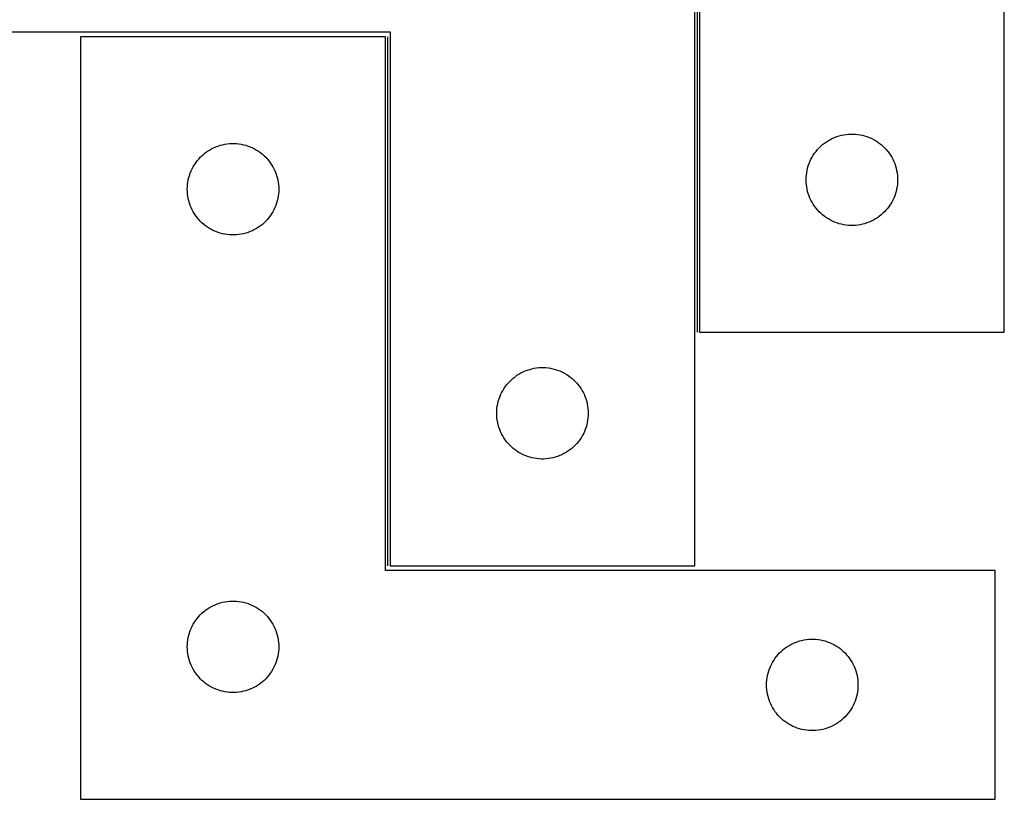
# Model space of a CAD drawing. Header units: millimetres. Extents: x 7 to 1493, y 7 to 2993.
# Tile 9 of 13: x 872 to 1195, y 2116 to 2371. Entities that reach past the tile are written whole.
import ezdxf

# ---------------------------------------------------------------- set-up
doc = ezdxf.new("R2010")
doc.units = ezdxf.units.MM
doc.layers.add('COMMON', color=5, linetype='CONTINUOUS', true_color=0x0000ff)
doc.layers.add('CUT', color=7, linetype='CONTINUOUS', true_color=0x000000)

msp = doc.modelspace()

# ---------------------------------------------------------------- linework, layer by layer
at = {"layer": 'COMMON'}
for p, q in [((1094.519283, 2442.179962), (1094.519283, 2268.742711)), ((993.019283, 2192.179962), (993.019283, 2365.623916))]:
    msp.add_line(p, q, dxfattribs=at)
at = {"layer": 'CUT'}
for p, q in [((1195.269284, 2268.742711), (1195.269284, 2518.742711)), ((1093.769283, 2192.179962), (1093.769283, 2442.179962)), ((1095.269284, 2443.742711), (1095.269284, 2268.742711)), ((793.769283, 2367.179962), (993.769283, 2367.179962)), ((992.269282, 2365.623916), (892.269282, 2365.623916)), ((892.269282, 2365.623916), (892.269282, 2115.623916)), ((992.269282, 2190.623916), (992.269282, 2365.623916)), ((993.769283, 2367.179962), (993.769283, 2192.179962)), ((1137.547392, 2331.602431), (1138.219633, 2331.982893)), ((1138.219633, 2331.982893), (1138.910568, 2332.328245)), ((1138.910568, 2332.328245), (1139.618365, 2332.637571)), ((1139.618365, 2332.637571), (1140.341148, 2332.91005)), ((1140.341148, 2332.91005), (1141.076999, 2333.144959)), ((1141.076999, 2333.144959), (1141.823968, 2333.341677)), ((1141.823968, 2333.341677), (1142.580072, 2333.499681)), ((1142.580072, 2333.499681), (1143.343308, 2333.618551)), ((1143.343308, 2333.618551), (1144.111652, 2333.697974)), ((1144.111652, 2333.697974), (1144.883065, 2333.737738)), ((1144.883065, 2333.737738), (1145.655502, 2333.737738)), ((1145.655502, 2333.737738), (1146.426916, 2333.697974)), ((1146.426916, 2333.697974), (1147.195259, 2333.618551)), ((1147.195259, 2333.618551), (1147.958495, 2333.499681)), ((1147.958495, 2333.499681), (1148.7146, 2333.341677)), ((1148.7146, 2333.341677), (1149.461568, 2333.144959)), ((1149.461568, 2333.144959), (1150.197419, 2332.91005)), ((1150.197419, 2332.91005), (1150.920202, 2332.637571)), ((1150.920202, 2332.637571), (1151.628, 2332.328245)), ((1151.628, 2332.328245), (1152.318935, 2331.982893)), ((1152.318935, 2331.982893), (1152.991176, 2331.602431)), ((934.54739, 2328.483636), (935.219631, 2328.864098)), ((935.219631, 2328.864098), (935.910566, 2329.20945)), ((935.910566, 2329.20945), (936.618363, 2329.518776)), ((936.618363, 2329.518776), (937.341146, 2329.791255)), ((937.341146, 2329.791255), (938.076997, 2330.026164)), ((938.076997, 2330.026164), (938.823966, 2330.222882)), ((938.823966, 2330.222882), (939.58007, 2330.380886)), ((939.58007, 2330.380886), (940.343306, 2330.499756)), ((940.343306, 2330.499756), (941.11165, 2330.579179)), ((941.11165, 2330.579179), (941.883063, 2330.618943)), ((941.883063, 2330.618943), (942.6555, 2330.618943)), ((942.6555, 2330.618943), (943.426914, 2330.579179)), ((943.426914, 2330.579179), (944.195257, 2330.499756)), ((944.195257, 2330.499756), (944.958493, 2330.380886)), ((944.958493, 2330.380886), (945.714598, 2330.222882)), ((945.714598, 2330.222882), (946.461566, 2330.026164)), ((946.461566, 2330.026164), (947.197417, 2329.791255)), ((947.197417, 2329.791255), (947.9202, 2329.518776)), ((947.9202, 2329.518776), (948.627998, 2329.20945)), ((948.627998, 2329.20945), (949.318933, 2328.864098)), ((949.318933, 2328.864098), (949.991174, 2328.483636)), ((1134.002305, 2328.644993), (1134.527001, 2329.211874)), ((1134.527001, 2329.211874), (1135.080184, 2329.750992)), ((1135.080184, 2329.750992), (1135.660386, 2330.260918)), ((1135.660386, 2330.260918), (1136.266069, 2330.7403)), ((1136.266069, 2330.7403), (1136.895628, 2331.187867)), ((1136.895628, 2331.187867), (1137.547392, 2331.602431)), ((1152.991176, 2331.602431), (1153.64294, 2331.187867)), ((1153.64294, 2331.187867), (1154.272498, 2330.7403)), ((1154.272498, 2330.7403), (1154.878181, 2330.260918)), ((1154.878181, 2330.260918), (1155.458384, 2329.750992)), ((1155.458384, 2329.750992), (1156.011566, 2329.211874)), ((1156.011566, 2329.211874), (1156.536263, 2328.644993)), ((930.507485, 2324.933059), (931.002303, 2325.526198)), ((931.002303, 2325.526198), (931.526999, 2326.093079)), ((931.526999, 2326.093079), (932.080182, 2326.632197)), ((932.080182, 2326.632197), (932.660384, 2327.142123)), ((932.660384, 2327.142123), (933.266067, 2327.621505)), ((933.266067, 2327.621505), (933.895626, 2328.069072)), ((933.895626, 2328.069072), (934.54739, 2328.483636)), ((949.991174, 2328.483636), (950.642938, 2328.069072)), ((950.642938, 2328.069072), (951.272496, 2327.621505)), ((951.272496, 2327.621505), (951.878179, 2327.142123)), ((951.878179, 2327.142123), (952.458382, 2326.632197)), ((952.458382, 2326.632197), (953.011564, 2326.093079)), ((953.011564, 2326.093079), (953.536261, 2325.526198)), ((953.536261, 2325.526198), (954.031079, 2324.933059)), ((1131.851977, 2325.449118), (1132.215005, 2326.130932)), ((1132.215005, 2326.130932), (1132.61265, 2326.793154)), ((1132.61265, 2326.793154), (1133.043859, 2327.434028)), ((1133.043859, 2327.434028), (1133.507487, 2328.051854)), ((1133.507487, 2328.051854), (1134.002305, 2328.644993)), ((1156.536263, 2328.644993), (1157.031081, 2328.051854)), ((1157.031081, 2328.051854), (1157.494709, 2327.434028)), ((1157.494709, 2327.434028), (1157.925917, 2326.793154)), ((1157.925917, 2326.793154), (1158.323562, 2326.130932)), ((1158.323562, 2326.130932), (1158.68659, 2325.449118)), ((928.524528, 2321.630725), (928.851975, 2322.330323)), ((928.851975, 2322.330323), (929.215003, 2323.012137)), ((929.215003, 2323.012137), (929.612648, 2323.674359)), ((929.612648, 2323.674359), (930.043857, 2324.315233)), ((930.043857, 2324.315233), (930.507485, 2324.933059)), ((954.031079, 2324.933059), (954.494707, 2324.315233)), ((954.494707, 2324.315233), (954.925915, 2323.674359)), ((954.925915, 2323.674359), (955.32356, 2323.012137)), ((955.32356, 2323.012137), (955.686588, 2322.330323)), ((955.686588, 2322.330323), (956.014035, 2321.630725)), ((1130.586448, 2321.810992), (1130.763868, 2322.562778)), ((1130.763868, 2322.562778), (1130.979753, 2323.304434)), ((1130.979753, 2323.304434), (1131.233531, 2324.033993)), ((1131.233531, 2324.033993), (1131.52453, 2324.74952)), ((1131.52453, 2324.74952), (1131.851977, 2325.449118)), ((1158.68659, 2325.449118), (1159.014037, 2324.74952)), ((1159.014037, 2324.74952), (1159.305036, 2324.033993)), ((1159.305036, 2324.033993), (1159.558814, 2323.304434)), ((1159.558814, 2323.304434), (1159.7747, 2322.562778)), ((1159.7747, 2322.562778), (1159.952119, 2321.810992)), ((927.586446, 2318.692197), (927.763866, 2319.443983)), ((927.763866, 2319.443983), (927.979751, 2320.185639)), ((927.979751, 2320.185639), (928.233529, 2320.915198)), ((928.233529, 2320.915198), (928.524528, 2321.630725)), ((956.014035, 2321.630725), (956.305034, 2320.915198)), ((956.305034, 2320.915198), (956.558812, 2320.185639)), ((956.558812, 2320.185639), (956.774698, 2319.443983)), ((956.774698, 2319.443983), (956.952117, 2318.692197)), ((1130.269284, 2318.742711), (1130.289172, 2319.514893)), ((1130.289172, 2319.514893), (1130.348786, 2320.285026)), ((1130.348786, 2320.285026), (1130.447965, 2321.05107)), ((1130.447965, 2321.05107), (1130.586448, 2321.810992)), ((1159.952119, 2321.810992), (1160.090602, 2321.05107)), ((1160.090602, 2321.05107), (1160.189782, 2320.285026)), ((1160.189782, 2320.285026), (1160.249395, 2319.514893)), ((1160.249395, 2319.514893), (1160.269284, 2318.742711)), ((927.269282, 2315.623916), (927.28917, 2316.396098)), ((927.28917, 2316.396098), (927.348784, 2317.166231)), ((927.348784, 2317.166231), (927.447963, 2317.932275)), ((927.447963, 2317.932275), (927.586446, 2318.692197)), ((956.952117, 2318.692197), (957.0906, 2317.932275)), ((957.0906, 2317.932275), (957.18978, 2317.166231)), ((957.18978, 2317.166231), (957.249393, 2316.396098)), ((957.249393, 2316.396098), (957.269282, 2315.623916)), ((1130.289172, 2317.97053), (1130.269284, 2318.742711)), ((1130.348786, 2317.200396), (1130.289172, 2317.97053)), ((1130.447965, 2316.434353), (1130.348786, 2317.200396)), ((1130.586448, 2315.67443), (1130.447965, 2316.434353)), ((1160.090602, 2316.434353), (1159.952119, 2315.67443)), ((1160.189782, 2317.200396), (1160.090602, 2316.434353)), ((1160.249395, 2317.97053), (1160.189782, 2317.200396)), ((1160.269284, 2318.742711), (1160.249395, 2317.97053)), ((927.28917, 2314.851735), (927.269282, 2315.623916)), ((927.348784, 2314.081601), (927.28917, 2314.851735)), ((927.447963, 2313.315558), (927.348784, 2314.081601)), ((927.586446, 2312.555635), (927.447963, 2313.315558)), ((957.0906, 2313.315558), (956.952117, 2312.555635)), ((957.18978, 2314.081601), (957.0906, 2313.315558)), ((957.249393, 2314.851735), (957.18978, 2314.081601)), ((957.269282, 2315.623916), (957.249393, 2314.851735)), ((1130.763868, 2314.922645), (1130.586448, 2315.67443)), ((1130.979753, 2314.180989), (1130.763868, 2314.922645)), ((1131.233531, 2313.45143), (1130.979753, 2314.180989)), ((1131.52453, 2312.735903), (1131.233531, 2313.45143)), ((1131.851977, 2312.036304), (1131.52453, 2312.735903)), ((1159.014037, 2312.735903), (1158.68659, 2312.036304)), ((1159.305036, 2313.45143), (1159.014037, 2312.735903)), ((1159.558814, 2314.180989), (1159.305036, 2313.45143)), ((1159.7747, 2314.922645), (1159.558814, 2314.180989)), ((1159.952119, 2315.67443), (1159.7747, 2314.922645)), ((927.763866, 2311.80385), (927.586446, 2312.555635)), ((927.979751, 2311.062194), (927.763866, 2311.80385)), ((928.233529, 2310.332635), (927.979751, 2311.062194)), ((928.524528, 2309.617108), (928.233529, 2310.332635)), ((928.851975, 2308.917509), (928.524528, 2309.617108)), ((956.014035, 2309.617108), (955.686588, 2308.917509)), ((956.305034, 2310.332635), (956.014035, 2309.617108)), ((956.558812, 2311.062194), (956.305034, 2310.332635)), ((956.774698, 2311.80385), (956.558812, 2311.062194)), ((956.952117, 2312.555635), (956.774698, 2311.80385)), ((1132.215005, 2311.35449), (1131.851977, 2312.036304)), ((1132.61265, 2310.692268), (1132.215005, 2311.35449)), ((1133.043859, 2310.051395), (1132.61265, 2310.692268)), ((1133.507487, 2309.433569), (1133.043859, 2310.051395)), ((1134.002305, 2308.84043), (1133.507487, 2309.433569)), ((1157.031081, 2309.433569), (1156.536263, 2308.84043)), ((1157.494709, 2310.051395), (1157.031081, 2309.433569)), ((1157.925917, 2310.692268), (1157.494709, 2310.051395)), ((1158.323562, 2311.35449), (1157.925917, 2310.692268)), ((1158.68659, 2312.036304), (1158.323562, 2311.35449)), ((929.215003, 2308.235695), (928.851975, 2308.917509)), ((929.612648, 2307.573473), (929.215003, 2308.235695)), ((930.043857, 2306.9326), (929.612648, 2307.573473)), ((930.507485, 2306.314774), (930.043857, 2306.9326)), ((931.002303, 2305.721635), (930.507485, 2306.314774)), ((954.031079, 2306.314774), (953.536261, 2305.721635)), ((954.494707, 2306.9326), (954.031079, 2306.314774)), ((954.925915, 2307.573473), (954.494707, 2306.9326)), ((955.32356, 2308.235695), (954.925915, 2307.573473)), ((955.686588, 2308.917509), (955.32356, 2308.235695)), ((1134.527001, 2308.273549), (1134.002305, 2308.84043)), ((1135.080184, 2307.734431), (1134.527001, 2308.273549)), ((1135.660386, 2307.224505), (1135.080184, 2307.734431)), ((1136.266069, 2306.745123), (1135.660386, 2307.224505)), ((1136.895628, 2306.297556), (1136.266069, 2306.745123)), ((1137.547392, 2305.882992), (1136.895628, 2306.297556)), ((1153.64294, 2306.297556), (1152.991176, 2305.882992)), ((1154.272498, 2306.745123), (1153.64294, 2306.297556)), ((1154.878181, 2307.224505), (1154.272498, 2306.745123)), ((1155.458384, 2307.734431), (1154.878181, 2307.224505)), ((1156.011566, 2308.273549), (1155.458384, 2307.734431)), ((1156.536263, 2308.84043), (1156.011566, 2308.273549)), ((931.526999, 2305.154754), (931.002303, 2305.721635)), ((932.080182, 2304.615636), (931.526999, 2305.154754)), ((932.660384, 2304.10571), (932.080182, 2304.615636)), ((933.266067, 2303.626328), (932.660384, 2304.10571)), ((933.895626, 2303.178761), (933.266067, 2303.626328)), ((934.54739, 2302.764197), (933.895626, 2303.178761)), ((950.642938, 2303.178761), (949.991174, 2302.764197)), ((951.272496, 2303.626328), (950.642938, 2303.178761)), ((951.878179, 2304.10571), (951.272496, 2303.626328)), ((952.458382, 2304.615636), (951.878179, 2304.10571)), ((953.011564, 2305.154754), (952.458382, 2304.615636)), ((953.536261, 2305.721635), (953.011564, 2305.154754)), ((1138.219633, 2305.502529), (1137.547392, 2305.882992)), ((1138.910568, 2305.157177), (1138.219633, 2305.502529)), ((1139.618365, 2304.847852), (1138.910568, 2305.157177)), ((1140.341148, 2304.575373), (1139.618365, 2304.847852)), ((1141.076999, 2304.340463), (1140.341148, 2304.575373)), ((1141.823968, 2304.143746), (1141.076999, 2304.340463)), ((1142.580072, 2303.985742), (1141.823968, 2304.143746)), ((1143.343308, 2303.866871), (1142.580072, 2303.985742)), ((1144.111652, 2303.787448), (1143.343308, 2303.866871)), ((1144.883065, 2303.747684), (1144.111652, 2303.787448)), ((1145.655502, 2303.747684), (1144.883065, 2303.747684)), ((1146.426916, 2303.787448), (1145.655502, 2303.747684)), ((1147.195259, 2303.866871), (1146.426916, 2303.787448)), ((1147.958495, 2303.985742), (1147.195259, 2303.866871)), ((1148.7146, 2304.143746), (1147.958495, 2303.985742)), ((1149.461568, 2304.340463), (1148.7146, 2304.143746)), ((1150.197419, 2304.575373), (1149.461568, 2304.340463)), ((1150.920202, 2304.847852), (1150.197419, 2304.575373)), ((1151.628, 2305.157177), (1150.920202, 2304.847852)), ((1152.318935, 2305.502529), (1151.628, 2305.157177)), ((1152.991176, 2305.882992), (1152.318935, 2305.502529)), ((935.219631, 2302.383734), (934.54739, 2302.764197)), ((935.910566, 2302.038382), (935.219631, 2302.383734)), ((936.618363, 2301.729057), (935.910566, 2302.038382)), ((937.341146, 2301.456578), (936.618363, 2301.729057)), ((938.076997, 2301.221668), (937.341146, 2301.456578)), ((938.823966, 2301.024951), (938.076997, 2301.221668)), ((939.58007, 2300.866947), (938.823966, 2301.024951)), ((940.343306, 2300.748076), (939.58007, 2300.866947)), ((941.11165, 2300.668653), (940.343306, 2300.748076)), ((941.883063, 2300.628889), (941.11165, 2300.668653)), ((942.6555, 2300.628889), (941.883063, 2300.628889)), ((943.426914, 2300.668653), (942.6555, 2300.628889)), ((944.195257, 2300.748076), (943.426914, 2300.668653)), ((944.958493, 2300.866947), (944.195257, 2300.748076)), ((945.714598, 2301.024951), (944.958493, 2300.866947)), ((946.461566, 2301.221668), (945.714598, 2301.024951)), ((947.197417, 2301.456578), (946.461566, 2301.221668)), ((947.9202, 2301.729057), (947.197417, 2301.456578)), ((948.627998, 2302.038382), (947.9202, 2301.729057)), ((949.318933, 2302.383734), (948.627998, 2302.038382)), ((949.991174, 2302.764197), (949.318933, 2302.383734)), ((1095.269284, 2268.742711), (1195.269284, 2268.742711)), ((1034.766068, 2254.177551), (1035.395627, 2254.625118)), ((1035.395627, 2254.625118), (1036.047391, 2255.039682)), ((1036.047391, 2255.039682), (1036.719632, 2255.420144)), ((1036.719632, 2255.420144), (1037.410567, 2255.765496)), ((1037.410567, 2255.765496), (1038.118364, 2256.074822)), ((1038.118364, 2256.074822), (1038.841147, 2256.347301)), ((1038.841147, 2256.347301), (1039.576998, 2256.58221)), ((1039.576998, 2256.58221), (1040.323967, 2256.778928)), ((1040.323967, 2256.778928), (1041.080071, 2256.936932)), ((1041.080071, 2256.936932), (1041.843307, 2257.055802)), ((1041.843307, 2257.055802), (1042.611651, 2257.135225)), ((1042.611651, 2257.135225), (1043.383064, 2257.174989)), ((1043.383064, 2257.174989), (1044.155501, 2257.174989)), ((1044.155501, 2257.174989), (1044.926915, 2257.135225)), ((1044.926915, 2257.135225), (1045.695258, 2257.055802)), ((1045.695258, 2257.055802), (1046.458494, 2256.936932)), ((1046.458494, 2256.936932), (1047.214599, 2256.778928)), ((1047.214599, 2256.778928), (1047.961567, 2256.58221)), ((1047.961567, 2256.58221), (1048.697418, 2256.347301)), ((1048.697418, 2256.347301), (1049.420201, 2256.074822)), ((1049.420201, 2256.074822), (1050.127999, 2255.765496)), ((1050.127999, 2255.765496), (1050.818934, 2255.420144)), ((1050.818934, 2255.420144), (1051.491175, 2255.039682)), ((1051.491175, 2255.039682), (1052.142939, 2254.625118)), ((1052.142939, 2254.625118), (1052.772497, 2254.177551)), ((1031.543858, 2250.871279), (1032.007486, 2251.489105)), ((1032.007486, 2251.489105), (1032.502304, 2252.082244)), ((1032.502304, 2252.082244), (1033.027, 2252.649125)), ((1033.027, 2252.649125), (1033.580183, 2253.188243)), ((1033.580183, 2253.188243), (1034.160385, 2253.698169)), ((1034.160385, 2253.698169), (1034.766068, 2254.177551)), ((1052.772497, 2254.177551), (1053.37818, 2253.698169)), ((1053.37818, 2253.698169), (1053.958383, 2253.188243)), ((1053.958383, 2253.188243), (1054.511565, 2252.649125)), ((1054.511565, 2252.649125), (1055.036262, 2252.082244)), ((1055.036262, 2252.082244), (1055.53108, 2251.489105)), ((1055.53108, 2251.489105), (1055.994708, 2250.871279)), ((1029.73353, 2247.471244), (1030.024529, 2248.186771)), ((1030.024529, 2248.186771), (1030.351976, 2248.886369)), ((1030.351976, 2248.886369), (1030.715004, 2249.568183)), ((1030.715004, 2249.568183), (1031.112649, 2250.230405)), ((1031.112649, 2250.230405), (1031.543858, 2250.871279)), ((1055.994708, 2250.871279), (1056.425916, 2250.230405)), ((1056.425916, 2250.230405), (1056.823561, 2249.568183)), ((1056.823561, 2249.568183), (1057.186589, 2248.886369)), ((1057.186589, 2248.886369), (1057.514036, 2248.186771)), ((1057.514036, 2248.186771), (1057.805035, 2247.471244)), ((1028.947964, 2244.488321), (1029.086447, 2245.248243)), ((1029.086447, 2245.248243), (1029.263867, 2246.000029)), ((1029.263867, 2246.000029), (1029.479752, 2246.741685)), ((1029.479752, 2246.741685), (1029.73353, 2247.471244)), ((1057.805035, 2247.471244), (1058.058813, 2246.741685)), ((1058.058813, 2246.741685), (1058.274699, 2246.000029)), ((1058.274699, 2246.000029), (1058.452118, 2245.248243)), ((1058.452118, 2245.248243), (1058.590601, 2244.488321)), ((1028.769283, 2242.179962), (1028.789171, 2242.952144)), ((1028.789171, 2241.407781), (1028.769283, 2242.179962)), ((1028.789171, 2242.952144), (1028.848785, 2243.722277)), ((1028.848785, 2243.722277), (1028.947964, 2244.488321)), ((1058.590601, 2244.488321), (1058.689781, 2243.722277)), ((1058.689781, 2243.722277), (1058.749394, 2242.952144)), ((1058.749394, 2242.952144), (1058.769283, 2242.179962)), ((1058.769283, 2242.179962), (1058.749394, 2241.407781)), ((1028.848785, 2240.637647), (1028.789171, 2241.407781)), ((1028.947964, 2239.871604), (1028.848785, 2240.637647)), ((1029.086447, 2239.111681), (1028.947964, 2239.871604)), ((1029.263867, 2238.359895), (1029.086447, 2239.111681)), ((1029.479752, 2237.61824), (1029.263867, 2238.359895)), ((1058.274699, 2238.359895), (1058.058813, 2237.61824)), ((1058.452118, 2239.111681), (1058.274699, 2238.359895)), ((1058.590601, 2239.871604), (1058.452118, 2239.111681)), ((1058.689781, 2240.637647), (1058.590601, 2239.871604)), ((1058.749394, 2241.407781), (1058.689781, 2240.637647)), ((1029.73353, 2236.888681), (1029.479752, 2237.61824)), ((1030.024529, 2236.173154), (1029.73353, 2236.888681)), ((1030.351976, 2235.473555), (1030.024529, 2236.173154)), ((1030.715004, 2234.791741), (1030.351976, 2235.473555)), ((1057.186589, 2235.473555), (1056.823561, 2234.791741)), ((1057.514036, 2236.173154), (1057.186589, 2235.473555)), ((1057.805035, 2236.888681), (1057.514036, 2236.173154)), ((1058.058813, 2237.61824), (1057.805035, 2236.888681)), ((1031.112649, 2234.129519), (1030.715004, 2234.791741)), ((1031.543858, 2233.488646), (1031.112649, 2234.129519)), ((1032.007486, 2232.87082), (1031.543858, 2233.488646)), ((1032.502304, 2232.27768), (1032.007486, 2232.87082)), ((1033.027, 2231.7108), (1032.502304, 2232.27768)), ((1055.036262, 2232.27768), (1054.511565, 2231.7108)), ((1055.53108, 2232.87082), (1055.036262, 2232.27768)), ((1055.994708, 2233.488646), (1055.53108, 2232.87082)), ((1056.425916, 2234.129519), (1055.994708, 2233.488646)), ((1056.823561, 2234.791741), (1056.425916, 2234.129519)), ((1033.580183, 2231.171682), (1033.027, 2231.7108)), ((1034.160385, 2230.661756), (1033.580183, 2231.171682)), ((1034.766068, 2230.182374), (1034.160385, 2230.661756)), ((1035.395627, 2229.734807), (1034.766068, 2230.182374)), ((1036.047391, 2229.320243), (1035.395627, 2229.734807)), ((1036.719632, 2228.93978), (1036.047391, 2229.320243)), ((1037.410567, 2228.594428), (1036.719632, 2228.93978)), ((1050.818934, 2228.93978), (1050.127999, 2228.594428)), ((1051.491175, 2229.320243), (1050.818934, 2228.93978)), ((1052.142939, 2229.734807), (1051.491175, 2229.320243)), ((1052.772497, 2230.182374), (1052.142939, 2229.734807)), ((1053.37818, 2230.661756), (1052.772497, 2230.182374)), ((1053.958383, 2231.171682), (1053.37818, 2230.661756)), ((1054.511565, 2231.7108), (1053.958383, 2231.171682)), ((1038.118364, 2228.285103), (1037.410567, 2228.594428)), ((1038.841147, 2228.012624), (1038.118364, 2228.285103)), ((1039.576998, 2227.777714), (1038.841147, 2228.012624)), ((1040.323967, 2227.580997), (1039.576998, 2227.777714)), ((1041.080071, 2227.422993), (1040.323967, 2227.580997)), ((1041.843307, 2227.304122), (1041.080071, 2227.422993)), ((1042.611651, 2227.224699), (1041.843307, 2227.304122)), ((1043.383064, 2227.184935), (1042.611651, 2227.224699)), ((1044.155501, 2227.184935), (1043.383064, 2227.184935)), ((1044.926915, 2227.224699), (1044.155501, 2227.184935)), ((1045.695258, 2227.304122), (1044.926915, 2227.224699)), ((1046.458494, 2227.422993), (1045.695258, 2227.304122)), ((1047.214599, 2227.580997), (1046.458494, 2227.422993)), ((1047.961567, 2227.777714), (1047.214599, 2227.580997)), ((1048.697418, 2228.012624), (1047.961567, 2227.777714)), ((1049.420201, 2228.285103), (1048.697418, 2228.012624)), ((1050.127999, 2228.594428), (1049.420201, 2228.285103)), ((1192.269282, 2190.623916), (992.269282, 2190.623916)), ((993.769283, 2192.179962), (1093.769283, 2192.179962)), ((1192.269282, 2115.623916), (1192.269282, 2190.623916)), ((938.076997, 2180.026164), (938.823966, 2180.222882)), ((938.823966, 2180.222882), (939.58007, 2180.380886)), ((939.58007, 2180.380886), (940.343306, 2180.499756)), ((940.343306, 2180.499756), (941.11165, 2180.579179)), ((941.11165, 2180.579179), (941.883063, 2180.618943)), ((941.883063, 2180.618943), (942.6555, 2180.618943)), ((942.6555, 2180.618943), (943.426914, 2180.579179)), ((943.426914, 2180.579179), (944.195257, 2180.499756)), ((944.195257, 2180.499756), (944.958493, 2180.380886)), ((944.958493, 2180.380886), (945.714598, 2180.222882)), ((945.714598, 2180.222882), (946.461566, 2180.026164)), ((932.080182, 2176.632197), (932.660384, 2177.142123)), ((932.660384, 2177.142123), (933.266067, 2177.621505)), ((933.266067, 2177.621505), (933.895626, 2178.069072)), ((933.895626, 2178.069072), (934.54739, 2178.483636)), ((934.54739, 2178.483636), (935.219631, 2178.864098)), ((935.219631, 2178.864098), (935.910566, 2179.20945)), ((935.910566, 2179.20945), (936.618363, 2179.518776)), ((936.618363, 2179.518776), (937.341146, 2179.791255)), ((937.341146, 2179.791255), (938.076997, 2180.026164)), ((946.461566, 2180.026164), (947.197417, 2179.791255)), ((947.197417, 2179.791255), (947.9202, 2179.518776)), ((947.9202, 2179.518776), (948.627998, 2179.20945)), ((948.627998, 2179.20945), (949.318933, 2178.864098)), ((949.318933, 2178.864098), (949.991174, 2178.483636)), ((949.991174, 2178.483636), (950.642938, 2178.069072)), ((950.642938, 2178.069072), (951.272496, 2177.621505)), ((951.272496, 2177.621505), (951.878179, 2177.142123)), ((951.878179, 2177.142123), (952.458382, 2176.632197)), ((929.612648, 2173.674359), (930.043857, 2174.315233)), ((930.043857, 2174.315233), (930.507485, 2174.933059)), ((930.507485, 2174.933059), (931.002303, 2175.526198)), ((931.002303, 2175.526198), (931.526999, 2176.093079)), ((931.526999, 2176.093079), (932.080182, 2176.632197)), ((952.458382, 2176.632197), (953.011564, 2176.093079)), ((953.011564, 2176.093079), (953.536261, 2175.526198)), ((953.536261, 2175.526198), (954.031079, 2174.933059)), ((954.031079, 2174.933059), (954.494707, 2174.315233)), ((954.494707, 2174.315233), (954.925915, 2173.674359)), ((927.979751, 2170.185639), (928.233529, 2170.915198)), ((928.233529, 2170.915198), (928.524528, 2171.630725)), ((928.524528, 2171.630725), (928.851975, 2172.330323)), ((928.851975, 2172.330323), (929.215003, 2173.012137)), ((929.215003, 2173.012137), (929.612648, 2173.674359)), ((954.925915, 2173.674359), (955.32356, 2173.012137)), ((955.32356, 2173.012137), (955.686588, 2172.330323)), ((955.686588, 2172.330323), (956.014035, 2171.630725)), ((956.014035, 2171.630725), (956.305034, 2170.915198)), ((956.305034, 2170.915198), (956.558812, 2170.185639)), ((927.348784, 2167.166231), (927.447963, 2167.932275)), ((927.447963, 2167.932275), (927.586446, 2168.692197)), ((927.586446, 2168.692197), (927.763866, 2169.443983)), ((927.763866, 2169.443983), (927.979751, 2170.185639)), ((956.558812, 2170.185639), (956.774698, 2169.443983)), ((956.774698, 2169.443983), (956.952117, 2168.692197)), ((956.952117, 2168.692197), (957.0906, 2167.932275)), ((957.0906, 2167.932275), (957.18978, 2167.166231)), ((1126.618363, 2167.018776), (1127.341146, 2167.291255)), ((1127.341146, 2167.291255), (1128.076997, 2167.526164)), ((1128.076997, 2167.526164), (1128.823966, 2167.722882)), ((1128.823966, 2167.722882), (1129.58007, 2167.880886)), ((1129.58007, 2167.880886), (1130.343306, 2167.999756)), ((1130.343306, 2167.999756), (1131.11165, 2168.079179)), ((1131.11165, 2168.079179), (1131.883063, 2168.118943)), ((1131.883063, 2168.118943), (1132.6555, 2168.118943)), ((1132.6555, 2168.118943), (1133.426914, 2168.079179)), ((1133.426914, 2168.079179), (1134.195257, 2167.999756)), ((1134.195257, 2167.999756), (1134.958493, 2167.880886)), ((1134.958493, 2167.880886), (1135.714598, 2167.722882)), ((1135.714598, 2167.722882), (1136.461566, 2167.526164)), ((1136.461566, 2167.526164), (1137.197417, 2167.291255)), ((1137.197417, 2167.291255), (1137.9202, 2167.018776)), ((927.269282, 2165.623916), (927.28917, 2166.396098)), ((927.28917, 2164.851735), (927.269282, 2165.623916)), ((927.28917, 2166.396098), (927.348784, 2167.166231)), ((927.348784, 2164.081601), (927.28917, 2164.851735)), ((927.447963, 2163.315558), (927.348784, 2164.081601)), ((957.18978, 2164.081601), (957.0906, 2163.315558)), ((957.18978, 2167.166231), (957.249393, 2166.396098)), ((957.249393, 2164.851735), (957.18978, 2164.081601)), ((957.249393, 2166.396098), (957.269282, 2165.623916)), ((957.269282, 2165.623916), (957.249393, 2164.851735)), ((1121.526999, 2163.593079), (1122.080182, 2164.132197)), ((1122.080182, 2164.132197), (1122.660384, 2164.642123)), ((1122.660384, 2164.642123), (1123.266067, 2165.121505)), ((1123.266067, 2165.121505), (1123.895626, 2165.569072)), ((1123.895626, 2165.569072), (1124.54739, 2165.983636)), ((1124.54739, 2165.983636), (1125.219631, 2166.364098)), ((1125.219631, 2166.364098), (1125.910566, 2166.70945)), ((1125.910566, 2166.70945), (1126.618363, 2167.018776)), ((1137.9202, 2167.018776), (1138.627998, 2166.70945)), ((1138.627998, 2166.70945), (1139.318933, 2166.364098)), ((1139.318933, 2166.364098), (1139.991174, 2165.983636)), ((1139.991174, 2165.983636), (1140.642938, 2165.569072)), ((1140.642938, 2165.569072), (1141.272496, 2165.121505)), ((1141.272496, 2165.121505), (1141.878179, 2164.642123)), ((1141.878179, 2164.642123), (1142.458382, 2164.132197)), ((1142.458382, 2164.132197), (1143.011564, 2163.593079)), ((927.586446, 2162.555635), (927.447963, 2163.315558)), ((927.763866, 2161.80385), (927.586446, 2162.555635)), ((927.979751, 2161.062194), (927.763866, 2161.80385)), ((928.233529, 2160.332635), (927.979751, 2161.062194)), ((956.558812, 2161.062194), (956.305034, 2160.332635)), ((956.774698, 2161.80385), (956.558812, 2161.062194)), ((956.952117, 2162.555635), (956.774698, 2161.80385)), ((957.0906, 2163.315558), (956.952117, 2162.555635)), ((1119.215003, 2160.512137), (1119.612648, 2161.174359)), ((1119.612648, 2161.174359), (1120.043857, 2161.815233)), ((1120.043857, 2161.815233), (1120.507485, 2162.433059)), ((1120.507485, 2162.433059), (1121.002303, 2163.026198)), ((1121.002303, 2163.026198), (1121.526999, 2163.593079)), ((1143.011564, 2163.593079), (1143.536261, 2163.026198)), ((1143.536261, 2163.026198), (1144.031079, 2162.433059)), ((1144.031079, 2162.433059), (1144.494707, 2161.815233)), ((1144.494707, 2161.815233), (1144.925915, 2161.174359)), ((1144.925915, 2161.174359), (1145.32356, 2160.512137)), ((928.524528, 2159.617108), (928.233529, 2160.332635)), ((928.851975, 2158.917509), (928.524528, 2159.617108)), ((929.215003, 2158.235695), (928.851975, 2158.917509)), ((929.612648, 2157.573473), (929.215003, 2158.235695)), ((930.043857, 2156.9326), (929.612648, 2157.573473)), ((954.925915, 2157.573473), (954.494707, 2156.9326)), ((955.32356, 2158.235695), (954.925915, 2157.573473)), ((955.686588, 2158.917509), (955.32356, 2158.235695)), ((956.014035, 2159.617108), (955.686588, 2158.917509)), ((956.305034, 2160.332635), (956.014035, 2159.617108)), ((1117.763866, 2156.943983), (1117.979751, 2157.685639)), ((1117.979751, 2157.685639), (1118.233529, 2158.415198)), ((1118.233529, 2158.415198), (1118.524528, 2159.130725)), ((1118.524528, 2159.130725), (1118.851975, 2159.830323)), ((1118.851975, 2159.830323), (1119.215003, 2160.512137)), ((1145.32356, 2160.512137), (1145.686588, 2159.830323)), ((1145.686588, 2159.830323), (1146.014035, 2159.130725)), ((1146.014035, 2159.130725), (1146.305034, 2158.415198)), ((1146.305034, 2158.415198), (1146.558812, 2157.685639)), ((1146.558812, 2157.685639), (1146.774698, 2156.943983)), ((930.507485, 2156.314774), (930.043857, 2156.9326)), ((931.002303, 2155.721635), (930.507485, 2156.314774)), ((931.526999, 2155.154754), (931.002303, 2155.721635)), ((932.080182, 2154.615636), (931.526999, 2155.154754)), ((932.660384, 2154.10571), (932.080182, 2154.615636)), ((952.458382, 2154.615636), (951.878179, 2154.10571)), ((953.011564, 2155.154754), (952.458382, 2154.615636)), ((953.536261, 2155.721635), (953.011564, 2155.154754)), ((954.031079, 2156.314774), (953.536261, 2155.721635)), ((954.494707, 2156.9326), (954.031079, 2156.314774)), ((1117.28917, 2153.896098), (1117.348784, 2154.666231)), ((1117.348784, 2154.666231), (1117.447963, 2155.432275)), ((1117.447963, 2155.432275), (1117.586446, 2156.192197)), ((1117.586446, 2156.192197), (1117.763866, 2156.943983)), ((1146.774698, 2156.943983), (1146.952117, 2156.192197)), ((1146.952117, 2156.192197), (1147.0906, 2155.432275)), ((1147.0906, 2155.432275), (1147.18978, 2154.666231)), ((1147.18978, 2154.666231), (1147.249393, 2153.896098)), ((933.266067, 2153.626328), (932.660384, 2154.10571)), ((933.895626, 2153.178761), (933.266067, 2153.626328)), ((934.54739, 2152.764197), (933.895626, 2153.178761)), ((935.219631, 2152.383734), (934.54739, 2152.764197)), ((935.910566, 2152.038382), (935.219631, 2152.383734)), ((936.618363, 2151.729057), (935.910566, 2152.038382)), ((937.341146, 2151.456578), (936.618363, 2151.729057)), ((938.076997, 2151.221668), (937.341146, 2151.456578)), ((938.823966, 2151.024951), (938.076997, 2151.221668)), ((946.461566, 2151.221668), (945.714598, 2151.024951)), ((947.197417, 2151.456578), (946.461566, 2151.221668)), ((947.9202, 2151.729057), (947.197417, 2151.456578)), ((948.627998, 2152.038382), (947.9202, 2151.729057)), ((949.318933, 2152.383734), (948.627998, 2152.038382)), ((949.991174, 2152.764197), (949.318933, 2152.383734)), ((950.642938, 2153.178761), (949.991174, 2152.764197)), ((951.272496, 2153.626328), (950.642938, 2153.178761)), ((951.878179, 2154.10571), (951.272496, 2153.626328)), ((1117.269282, 2153.123916), (1117.28917, 2153.896098)), ((1117.28917, 2152.351735), (1117.269282, 2153.123916)), ((1117.348784, 2151.581601), (1117.28917, 2152.351735)), ((1117.447963, 2150.815558), (1117.348784, 2151.581601)), ((1147.18978, 2151.581601), (1147.0906, 2150.815558)), ((1147.249393, 2152.351735), (1147.18978, 2151.581601)), ((1147.249393, 2153.896098), (1147.269282, 2153.123916)), ((1147.269282, 2153.123916), (1147.249393, 2152.351735)), ((939.58007, 2150.866947), (938.823966, 2151.024951)), ((940.343306, 2150.748076), (939.58007, 2150.866947)), ((941.11165, 2150.668653), (940.343306, 2150.748076)), ((941.883063, 2150.628889), (941.11165, 2150.668653)), ((942.6555, 2150.628889), (941.883063, 2150.628889)), ((943.426914, 2150.668653), (942.6555, 2150.628889)), ((944.195257, 2150.748076), (943.426914, 2150.668653)), ((944.958493, 2150.866947), (944.195257, 2150.748076)), ((945.714598, 2151.024951), (944.958493, 2150.866947)), ((1117.586446, 2150.055635), (1117.447963, 2150.815558)), ((1117.763866, 2149.30385), (1117.586446, 2150.055635)), ((1117.979751, 2148.562194), (1117.763866, 2149.30385)), ((1118.233529, 2147.832635), (1117.979751, 2148.562194)), ((1146.558812, 2148.562194), (1146.305034, 2147.832635)), ((1146.774698, 2149.30385), (1146.558812, 2148.562194)), ((1146.952117, 2150.055635), (1146.774698, 2149.30385)), ((1147.0906, 2150.815558), (1146.952117, 2150.055635)), ((1118.524528, 2147.117108), (1118.233529, 2147.832635)), ((1118.851975, 2146.417509), (1118.524528, 2147.117108)), ((1119.215003, 2145.735695), (1118.851975, 2146.417509)), ((1119.612648, 2145.073473), (1119.215003, 2145.735695)), ((1120.043857, 2144.4326), (1119.612648, 2145.073473)), ((1144.925915, 2145.073473), (1144.494707, 2144.4326)), ((1145.32356, 2145.735695), (1144.925915, 2145.073473)), ((1145.686588, 2146.417509), (1145.32356, 2145.735695)), ((1146.014035, 2147.117108), (1145.686588, 2146.417509)), ((1146.305034, 2147.832635), (1146.014035, 2147.117108)), ((1120.507485, 2143.814774), (1120.043857, 2144.4326)), ((1121.002303, 2143.221635), (1120.507485, 2143.814774)), ((1121.526999, 2142.654754), (1121.002303, 2143.221635)), ((1122.080182, 2142.115636), (1121.526999, 2142.654754)), ((1122.660384, 2141.60571), (1122.080182, 2142.115636)), ((1123.266067, 2141.126328), (1122.660384, 2141.60571)), ((1141.878179, 2141.60571), (1141.272496, 2141.126328)), ((1142.458382, 2142.115636), (1141.878179, 2141.60571)), ((1143.011564, 2142.654754), (1142.458382, 2142.115636)), ((1143.536261, 2143.221635), (1143.011564, 2142.654754)), ((1144.031079, 2143.814774), (1143.536261, 2143.221635)), ((1144.494707, 2144.4326), (1144.031079, 2143.814774)), ((1123.895626, 2140.678761), (1123.266067, 2141.126328)), ((1124.54739, 2140.264197), (1123.895626, 2140.678761)), ((1125.219631, 2139.883734), (1124.54739, 2140.264197)), ((1125.910566, 2139.538382), (1125.219631, 2139.883734)), ((1126.618363, 2139.229057), (1125.910566, 2139.538382)), ((1127.341146, 2138.956578), (1126.618363, 2139.229057)), ((1128.076997, 2138.721668), (1127.341146, 2138.956578)), ((1128.823966, 2138.524951), (1128.076997, 2138.721668)), ((1129.58007, 2138.366947), (1128.823966, 2138.524951)), ((1130.343306, 2138.248076), (1129.58007, 2138.366947)), ((1131.11165, 2138.168653), (1130.343306, 2138.248076)), ((1134.195257, 2138.248076), (1133.426914, 2138.168653)), ((1134.958493, 2138.366947), (1134.195257, 2138.248076)), ((1135.714598, 2138.524951), (1134.958493, 2138.366947)), ((1136.461566, 2138.721668), (1135.714598, 2138.524951)), ((1137.197417, 2138.956578), (1136.461566, 2138.721668)), ((1137.9202, 2139.229057), (1137.197417, 2138.956578)), ((1138.627998, 2139.538382), (1137.9202, 2139.229057)), ((1139.318933, 2139.883734), (1138.627998, 2139.538382)), ((1139.991174, 2140.264197), (1139.318933, 2139.883734)), ((1140.642938, 2140.678761), (1139.991174, 2140.264197)), ((1141.272496, 2141.126328), (1140.642938, 2140.678761)), ((1131.883063, 2138.128889), (1131.11165, 2138.168653)), ((1132.6555, 2138.128889), (1131.883063, 2138.128889)), ((1133.426914, 2138.168653), (1132.6555, 2138.128889)), ((892.269282, 2115.623916), (1192.269282, 2115.623916))]:
    msp.add_line(p, q, dxfattribs=at)

doc.saveas('drawing.dxf')
